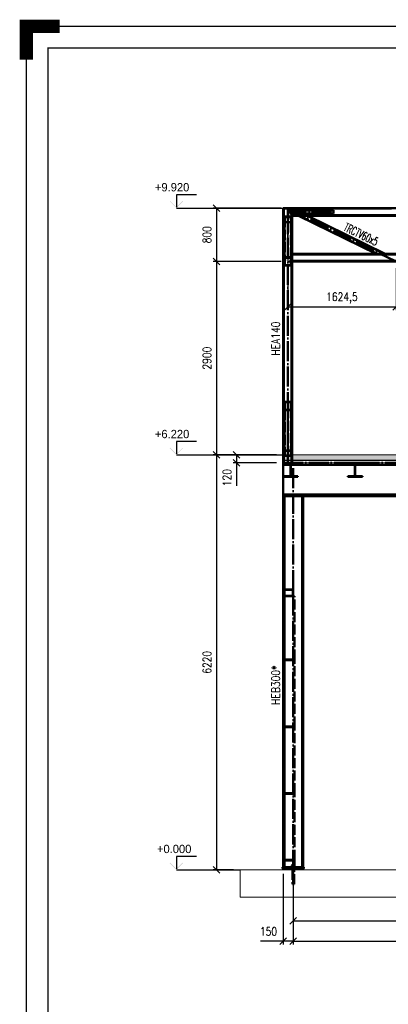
# Paper-space layout 'Layout1' of a CAD drawing. Extents: x -2 to 1033, y -36 to 596.
# Tile 16 of 64: x -2 to 108, y 301 to 596. Entities that reach past the tile are written whole.
import ezdxf
from ezdxf.enums import TextEntityAlignment as Align

# ---------------------------------------------------------------- set-up
doc = ezdxf.new("R2010")
doc.units = 0
doc.linetypes.add('ACAD_ISO02W100', pattern=[15, 12, -3])
doc.linetypes.add('ACAD_ISO04W100', pattern=[30.5, 24, -3, 0.5, -3])
doc.layers.get('0').update_dxf_attribs({"linetype": 'CONTINUOUS'})
doc.layers.get('DEFPOINTS').update_dxf_attribs({"color": 132, "linetype": 'CONTINUOUS'})
doc.layers.add('AS_INS_ON', color=7, linetype='CONTINUOUS')
doc.layers.add('RAMECEK_HP', color=251, linetype='CONTINUOUS')
for name, color, linetype, lineweight in [('SS_1.ET-HALA_TaO-PODLAHA', 9, 'CONTINUOUS', 13), ('SS_2.ET-HALA_TaO-MOULDSHOP-HLAVNI_NOSNIK', 32, 'CONTINUOUS', 50), ('SS_2.ET-HALA_TaO-MOULDSHOP-NADSTAVBA', 94, 'CONTINUOUS', 50), ('SS_2.ET-HALA_TaO-MOULDSHOP-PODLAH.NOSNIK', 160, 'CONTINUOUS', 50), ('SS_2.ET-HALA_TaO-MOULDSHOP-PODLAHA', 9, 'CONTINUOUS', 5), ('SS_2.ET-HALA_TaO-MOULDSHOP-PODLAHA_LEM', 140, 'CONTINUOUS', 50), ('SS_2.ET-HALA_TaO-MOULDSHOP-SLOUP', 212, 'CONTINUOUS', 50), ('SS_2.ET-HALA_TaO-MOULDSHOP-TRAPEZ.PLECH', 153, 'CONTINUOUS', 18), ('SS_2.ET-HALA_TaO-PODLITI', 9, 'CONTINUOUS', 13), ('SS_KOTY', 3, 'CONTINUOUS', 25), ('SS_POPIS_PROFILU', 13, 'CONTINUOUS', 25), ('SS_POPIS_PROFILU_S355', 2, 'CONTINUOUS', 35), ('SS_SRAFY', 8, 'CONTINUOUS', 18)]:
    doc.layers.add(name, color=color, linetype=linetype, lineweight=lineweight)
doc.styles.add('ROMANS', font='romans.shx', dxfattribs={"width": 0.8})
doc.styles.add('romans.shx', font='romans.shx', dxfattribs={"height": 5})
doc.dimstyles.new('A-1_(2.5)_50AS', dxfattribs={"dimtxt": 2.5, "dimasz": 2, "dimexe": 1, "dimexo": 2, "dimgap": 0, "dimtad": 0, "dimdec": 1, "dimlfac": 50, "dimrnd": 1, "dimtxsty": 'ROMANS', "dimblk1": 'OBLIQUE', "dimblk2": 'OBLIQUE', "dimsah": 1, "dimcen": 2, "dimclrd": 256, "dimclre": 256, "dimclrt": 256, "dimadec": 1, "dimazin": 2, "dimtfac": 0.714286, "dimtdec": 1, "dimtmove": 0, "dimatfit": 3, "dimldrblk": 'OPEN', "dimfxl": 1, "dimtvp": 1.142857, "dimtfill": 1, "dimtolj": 1, "dimlwd": -1, "dimlwe": -1, "dimarcsym": 0})
pattern_1 = [(45, (78.33294, 539.51809), (-0.04490128, 0.04490128), [])]

# ---------------------------------------------------------------- blocks, each defined once
blk = doc.blocks.new('*U6')
at = {"layer": 'RAMECEK_HP', "lineweight": 40, "const_width": 4}
blk.add_lwpolyline([(0, 584), (0, 594), (10, 594)], dxfattribs=at)
at = {"layer": 'RAMECEK_HP', "lineweight": 35, "const_width": 0.35}
for points in [[(0, 594), (0, 0), (841, 0), (841, 594)], [(6.5, 587.5), (6.5, 6.5), (834.5, 6.5), (834.5, 587.5)]]:
    blk.add_lwpolyline(points, close=True, dxfattribs=at)
at = {"layer": 'DEFPOINTS', "style": 'ROMANS', "width": 0.8}
blk.add_attdef('TISK', text='', height=10, dxfattribs=at).set_placement((841, -33), align=Align.RIGHT)
blk = doc.blocks.new('_Oblique')
at = {"color": 0, "linetype": 'ByBlock', "lineweight": -2}
blk.add_line((-0.5, -0.5), (0.5, 0.5), dxfattribs=at)
blk = doc.blocks.new('*D45')
at = {"layer": 'DEFPOINTS', "color": 0, "transparency": 16777216}
for p in [(80, 341.12, 46201.4), (271.6, 341.12, 46201.4), (271.6, 319.76)]:
    blk.add_point(p, dxfattribs=at)
at = {"layer": 'SS_KOTY', "transparency": 16777216}
for p, q in [((80, 339.12), (80, 318.76)), ((271.6, 339.12), (271.6, 318.76)), ((80, 319.76), (271.6, 319.76))]:
    blk.add_line(p, q, dxfattribs=at)
at = {"layer": 'SS_KOTY', "transparency": 16777216, "xscale": 2, "yscale": 2, "zscale": 2, "rotation": 180}
blk.add_blockref('_Oblique', (80, 319.76), dxfattribs=at)
at = {"layer": 'SS_KOTY', "transparency": 16777216, "xscale": 2, "yscale": 2, "zscale": 2}
blk.add_blockref('_Oblique', (271.6, 319.76), dxfattribs=at)
at = {"layer": 'SS_KOTY', "transparency": 16777216, "insert": (175.8, 322.62), "char_height": 2.5, "attachment_point": 5, "style": 'ROMANS', "bg_fill": 3, "box_fill_scale": 1.1, "bg_fill_color": 256, "bg_fill_true_color": 13158600, "bg_fill_transparency": 0}
blk.add_mtext('\\A1;9580', dxfattribs=at)
blk = doc.blocks.new('_OPEN')
at = {"color": 0, "linetype": 'ByBlock'}
for p, q in [((-1, 0.17), (0, 0)), ((0, 0), (-1, -0.17)), ((0, 0), (-1, 0))]:
    blk.add_line(p, q, dxfattribs=at)
blk = doc.blocks.new('*D46')
at = {"layer": 'DEFPOINTS', "color": 0, "transparency": 16777216}
for p in [(80, 341.12, 46201.4), (175.8, 341.12), (175.8, 325.76)]:
    blk.add_point(p, dxfattribs=at)
at = {"layer": 'SS_KOTY', "transparency": 16777216}
for p, q in [((80, 339.12), (80, 324.76)), ((175.8, 339.12), (175.8, 324.76)), ((80, 325.76), (175.8, 325.76))]:
    blk.add_line(p, q, dxfattribs=at)
at = {"layer": 'SS_KOTY', "transparency": 16777216, "xscale": 2, "yscale": 2, "zscale": 2, "rotation": 180}
blk.add_blockref('_Oblique', (80, 325.76), dxfattribs=at)
at = {"layer": 'SS_KOTY', "transparency": 16777216, "xscale": 2, "yscale": 2, "zscale": 2}
blk.add_blockref('_Oblique', (175.8, 325.76), dxfattribs=at)
at = {"layer": 'SS_KOTY', "transparency": 16777216, "insert": (127.9, 328.62), "char_height": 2.5, "attachment_point": 5, "style": 'ROMANS', "bg_fill": 3, "box_fill_scale": 1.1, "bg_fill_color": 256, "bg_fill_true_color": 13158600, "bg_fill_transparency": 0}
blk.add_mtext('\\A1;4790', dxfattribs=at)
blk = doc.blocks.new('*D49')
at = {"layer": 'DEFPOINTS', "color": 0, "transparency": 16777216}
for p in [(77, 341.92, 46204.4), (80, 341.12, 46201.4), (77, 319.76)]:
    blk.add_point(p, dxfattribs=at)
at = {"layer": 'SS_KOTY', "transparency": 16777216}
for p, q in [((77, 339.92), (77, 318.76)), ((80, 339.12), (80, 318.76)), ((77, 319.76), (70.15, 319.76)), ((80, 319.76), (77, 319.76))]:
    blk.add_line(p, q, dxfattribs=at)
at = {"layer": 'SS_KOTY', "transparency": 16777216, "xscale": 2, "yscale": 2, "zscale": 2, "rotation": 180}
blk.add_blockref('_Oblique', (77, 319.76), dxfattribs=at)
at = {"layer": 'SS_KOTY', "transparency": 16777216, "xscale": 2, "yscale": 2, "zscale": 2}
blk.add_blockref('_Oblique', (80, 319.76), dxfattribs=at)
at = {"layer": 'SS_KOTY', "transparency": 16777216, "insert": (72.57, 322.62), "char_height": 2.5, "attachment_point": 5, "style": 'ROMANS', "bg_fill": 3, "box_fill_scale": 1.1, "bg_fill_color": 256, "bg_fill_true_color": 13158600, "bg_fill_transparency": 0}
blk.add_mtext('\\A1;150', dxfattribs=at)
blk = doc.blocks.new('*D50')
at = {"layer": 'DEFPOINTS', "color": 0, "transparency": 16777216}
for p in [(78.33, 539.52, 46192.3), (56.98, 523.52), (78.33, 523.52, 46192.3)]:
    blk.add_point(p, dxfattribs=at)
at = {"layer": 'SS_KOTY', "transparency": 16777216}
for p, q in [((76.33, 539.52), (55.98, 539.52)), ((56.98, 539.52), (56.98, 523.52)), ((76.33, 523.52), (55.98, 523.52))]:
    blk.add_line(p, q, dxfattribs=at)
at = {"layer": 'SS_KOTY', "transparency": 16777216, "xscale": 2, "yscale": 2, "zscale": 2}
for p, rotation in [((56.98, 539.52), 90), ((56.98, 523.52), 270)]:
    blk.add_blockref('_Oblique', p, dxfattribs=dict(at, rotation=rotation))
at = {"layer": 'SS_KOTY', "transparency": 16777216, "insert": (54.12, 531.52), "char_height": 2.5, "attachment_point": 5, "rotation": 90, "style": 'ROMANS', "bg_fill": 3, "box_fill_scale": 1.1, "bg_fill_color": 256, "bg_fill_true_color": 13158600, "bg_fill_transparency": 0}
blk.add_mtext('\\A1;800', dxfattribs=at)
blk = doc.blocks.new('*D51')
at = {"layer": 'DEFPOINTS', "color": 0, "transparency": 16777216}
for p in [(78.33, 523.52, 46192.3), (110.82, 523.52, 46192.3), (110.82, 509.9)]:
    blk.add_point(p, dxfattribs=at)
at = {"layer": 'SS_KOTY', "transparency": 16777216}
for p, q in [((78.33, 521.52), (78.33, 508.9)), ((110.82, 521.52), (110.82, 508.9)), ((78.33, 509.9), (110.82, 509.9))]:
    blk.add_line(p, q, dxfattribs=at)
at = {"layer": 'SS_KOTY', "transparency": 16777216, "xscale": 2, "yscale": 2, "zscale": 2, "rotation": 180}
blk.add_blockref('_Oblique', (78.33, 509.9), dxfattribs=at)
at = {"layer": 'SS_KOTY', "transparency": 16777216, "xscale": 2, "yscale": 2, "zscale": 2}
blk.add_blockref('_Oblique', (110.82, 509.9), dxfattribs=at)
at = {"layer": 'SS_KOTY', "transparency": 16777216, "insert": (94.58, 512.54), "char_height": 2.5, "attachment_point": 5, "style": 'ROMANS', "bg_fill": 3, "box_fill_scale": 1.1, "bg_fill_color": 256, "bg_fill_true_color": 13158600, "bg_fill_transparency": 0}
blk.add_mtext('\\A1;1624,5', dxfattribs=at)
blk = doc.blocks.new('*D57')
at = {"layer": 'DEFPOINTS', "color": 0, "transparency": 16777216}
for p in [(78.33, 523.52, 46192.3), (56.98, 465.52), (77, 465.52, 46212.3)]:
    blk.add_point(p, dxfattribs=at)
at = {"layer": 'SS_KOTY', "transparency": 16777216}
for p, q in [((76.33, 523.52), (55.98, 523.52)), ((56.98, 523.52), (56.98, 465.52)), ((75, 465.52), (55.98, 465.52))]:
    blk.add_line(p, q, dxfattribs=at)
at = {"layer": 'SS_KOTY', "transparency": 16777216, "xscale": 2, "yscale": 2, "zscale": 2}
for p, rotation in [((56.98, 523.52), 90), ((56.98, 465.52), 270)]:
    blk.add_blockref('_Oblique', p, dxfattribs=dict(at, rotation=rotation))
at = {"layer": 'SS_KOTY', "transparency": 16777216, "insert": (54.12, 494.52), "char_height": 2.5, "attachment_point": 5, "rotation": 90, "style": 'ROMANS', "bg_fill": 3, "box_fill_scale": 1.1, "bg_fill_color": 256, "bg_fill_true_color": 13158600, "bg_fill_transparency": 0}
blk.add_mtext('\\A1;2900', dxfattribs=at)
blk = doc.blocks.new('*D58')
at = {"layer": 'DEFPOINTS', "color": 0, "transparency": 16777216}
for p in [(77, 465.52, 46212.3), (56.98, 341.12), (64.05, 341.12, 46212.3)]:
    blk.add_point(p, dxfattribs=at)
at = {"layer": 'SS_KOTY', "transparency": 16777216}
for p, q in [((75, 465.52), (55.98, 465.52)), ((56.98, 465.52), (56.98, 341.12)), ((62.05, 341.12), (55.98, 341.12))]:
    blk.add_line(p, q, dxfattribs=at)
at = {"layer": 'SS_KOTY', "transparency": 16777216, "xscale": 2, "yscale": 2, "zscale": 2}
for p, rotation in [((56.98, 465.52), 90), ((56.98, 341.12), 270)]:
    blk.add_blockref('_Oblique', p, dxfattribs=dict(at, rotation=rotation))
at = {"layer": 'SS_KOTY', "transparency": 16777216, "insert": (54.12, 403.32), "char_height": 2.5, "attachment_point": 5, "rotation": 90, "style": 'ROMANS', "bg_fill": 3, "box_fill_scale": 1.1, "bg_fill_color": 256, "bg_fill_true_color": 13158600, "bg_fill_transparency": 0}
blk.add_mtext('\\A1;6220', dxfattribs=at)
blk = doc.blocks.new('*D59')
at = {"layer": 'DEFPOINTS', "color": 0, "transparency": 16777216}
for p in [(77, 465.52, 46212.3), (62.98, 463.12), (77, 463.12, 46212.3)]:
    blk.add_point(p, dxfattribs=at)
at = {"layer": 'SS_KOTY', "transparency": 16777216}
for p, q in [((75, 465.52), (61.98, 465.52)), ((62.98, 465.52), (62.98, 463.12)), ((75, 463.12), (61.98, 463.12)), ((62.98, 463.12), (62.98, 456.26))]:
    blk.add_line(p, q, dxfattribs=at)
at = {"layer": 'SS_KOTY', "transparency": 16777216, "xscale": 2, "yscale": 2, "zscale": 2}
for p, rotation in [((62.98, 465.52), 90), ((62.98, 463.12), 270)]:
    blk.add_blockref('_Oblique', p, dxfattribs=dict(at, rotation=rotation))
at = {"layer": 'SS_KOTY', "transparency": 16777216, "insert": (60.12, 458.69), "char_height": 2.5, "attachment_point": 5, "rotation": 90, "style": 'ROMANS', "bg_fill": 3, "box_fill_scale": 1.1, "bg_fill_color": 256, "bg_fill_true_color": 13158600, "bg_fill_transparency": 0}
blk.add_mtext('\\A1;120', dxfattribs=at)

psp = doc.layouts.get("Layout1")

# ---------------------------------------------------------------- hatches: boundary and pattern name
at = {"layer": 'AS_INS_ON'}
for points in [[(43.118, 541.6595), (42.9766, 541.5181), (44.9766, 539.5181), (46.9766, 541.5181), (46.8352, 541.6595), (44.9766, 539.8009)], [(43.118, 467.6595), (42.9766, 467.5181), (44.9766, 465.5181), (46.9766, 467.5181), (46.8352, 467.6595), (44.9766, 465.8009)], [(43.118, 343.2595), (42.9766, 343.1181), (44.9766, 341.1181), (46.9766, 343.1181), (46.8352, 343.2595), (44.9766, 341.4009)]]:
    psp.add_hatch(color=3, dxfattribs=at).paths.add_polyline_path(points)
at = {"layer": 'SS_SRAFY'}
h = psp.add_hatch(dxfattribs=at)
h.set_pattern_fill('ANSI31', color=5, scale=0.02, style=0)
h.set_pattern_definition(pattern_1)
h.paths.add_polyline_path([(98.9529, 462.8981), (100.7229, 462.8981), (100.7229, 463.1181), (96.3229, 463.1181), (96.3229, 462.8981), (98.0929, 462.8981, -0.41421356), (98.4529, 462.5381), (98.4529, 459.4981, -0.41421356), (98.0929, 459.1381), (96.3229, 459.1381), (96.3229, 458.9181), (100.7229, 458.9181), (100.7229, 459.1381), (98.9529, 459.1381, -0.41421356), (98.5929, 459.4981), (98.5929, 462.5381, -0.41421356)], flags=0)

# ---------------------------------------------------------------- linework, layer by layer
at = {"layer": 'AS_INS_ON', "color": 3}
for p, q in [((50.9766, 543.5181, 46212.3), (44.9766, 543.5181, 46212.3)), ((44.9766, 543.5181, 46212.3), (44.9766, 539.8009, 46212.3)), ((50.9766, 469.5181, 46212.3), (44.9766, 469.5181, 46212.3)), ((44.9766, 469.5181, 46212.3), (44.9766, 465.8009, 46212.3)), ((50.9766, 345.1181, 46212.3), (44.9766, 345.1181, 46212.3)), ((44.9766, 345.1181, 46212.3), (44.9766, 341.4009, 46212.3))]:
    psp.add_line(p, q, dxfattribs=at)
at = {"layer": 'SS_2.ET-HALA_TaO-MOULDSHOP-HLAVNI_NOSNIK', "color": 3, "linetype": 'ACAD_ISO02W100', "ltscale": 0.25}
for p, q in [((79.2812, 462.5581), (79.1247, 462.5581)), ((98.6012, 462.5581), (98.4447, 462.5581))]:
    psp.add_line(p, q, dxfattribs=at)
at = {"layer": 'SS_2.ET-HALA_TaO-MOULDSHOP-HLAVNI_NOSNIK', "color": 1, "linetype": 'Continuous', "ltscale": 0.25}
for p, q in [((98.4447, 462.5581), (79.2812, 462.5581)), ((117.7647, 462.5581), (98.6012, 462.5581))]:
    psp.add_line(p, q, dxfattribs=at)
at = {"layer": 'SS_2.ET-HALA_TaO-MOULDSHOP-NADSTAVBA', "color": 3, "linetype": 'ACAD_ISO02W100', "ltscale": 0.25}
for p, q in [((79.8445, 538.8181), (79.8445, 537.9381)), ((79.8948, 538.8781), (79.8948, 537.8781)), ((81.8311, 537.2381), (105.0613, 525.7981)), ((107.3248, 525.7981), (84.0946, 537.2381))]:
    psp.add_line(p, q, dxfattribs=at)
at = {"layer": 'SS_2.ET-HALA_TaO-MOULDSHOP-NADSTAVBA', "color": 1, "linetype": 'Continuous', "ltscale": 0.25}
for p, q in [((90.8912, 538.8781), (92.0862, 538.8781)), ((90.8912, 537.8781), (90.8912, 538.8781)), ((92.0862, 537.8781), (90.8912, 537.8781)), ((90.9629, 538.8181), (92.0145, 538.8181)), ((90.9629, 537.9381), (90.9629, 538.8181)), ((92.0145, 537.9381), (90.9629, 537.9381)), ((92.0145, 537.9381), (92.0145, 538.8181)), ((92.0862, 537.8781), (92.0862, 538.8781)), ((81.6047, 537.2381), (104.835, 525.7981)), ((107.5512, 525.7981), (84.3209, 537.2381))]:
    psp.add_line(p, q, dxfattribs=at)
at = {"layer": 'SS_2.ET-HALA_TaO-MOULDSHOP-PODLAH.NOSNIK', "color": 1, "linetype": 'Continuous', "ltscale": 0.25}
for p, q in [((79.1329, 462.5381), (79.1329, 459.4981)), ((79.2729, 459.4981), (79.2729, 462.5381)), ((79.6329, 462.8981), (81.4029, 462.8981)), ((81.4029, 462.8981), (81.4029, 463.1181)), ((100.7229, 463.1181), (96.3229, 463.1181)), ((96.3229, 463.1181), (96.3229, 462.8981)), ((96.3229, 462.8981), (98.0929, 462.8981)), ((98.4529, 462.5381), (98.4529, 459.4981)), ((98.5929, 459.4981), (98.5929, 462.5381)), ((98.9529, 462.8981), (100.7229, 462.8981)), ((100.7229, 462.8981), (100.7229, 463.1181)), ((81.4029, 459.1381), (79.6329, 459.1381)), ((81.4029, 458.9181), (81.4029, 459.1381)), ((98.0929, 459.1381), (96.3229, 459.1381)), ((96.3229, 459.1381), (96.3229, 458.9181)), ((96.3229, 458.9181), (100.7229, 458.9181)), ((100.7229, 459.1381), (98.9529, 459.1381)), ((100.7229, 458.9181), (100.7229, 459.1381))]:
    psp.add_line(p, q, dxfattribs=at)
at = {"layer": 'SS_2.ET-HALA_TaO-MOULDSHOP-PODLAH.NOSNIK', "color": 3, "linetype": 'ACAD_ISO02W100', "ltscale": 0.25}
for p, q in [((79.2729, 462.2181), (79.1329, 462.2181)), ((79.1329, 462.0181), (79.2729, 462.0181)), ((98.5929, 462.2181), (98.4529, 462.2181)), ((98.4529, 462.0181), (98.5929, 462.0181))]:
    psp.add_line(p, q, dxfattribs=at)
at = {"layer": 'SS_2.ET-HALA_TaO-MOULDSHOP-PODLAH.NOSNIK', "color": 1, "linetype": 'Continuous', "ltscale": 0.25, "extrusion": (-1.83697e-16, 6.12323e-17, -1)}
for centre, start, end in [((-78.7729, 462.5381), 90, 180), ((-79.6329, 462.5381), 0, 90), ((-98.0929, 462.5381), 90, 180), ((-98.9529, 462.5381), 0, 90)]:
    psp.add_arc(centre, 0.36, start, end, dxfattribs=at)
at = {"layer": 'SS_2.ET-HALA_TaO-MOULDSHOP-PODLAH.NOSNIK', "color": 1, "linetype": 'Continuous', "ltscale": 0.25, "extrusion": (1.6725e-13, -4.04159e-13, -1)}
for centre in [(-78.7729, 459.4981), (-98.0929, 459.4981)]:
    psp.add_arc(centre, 0.36, 180, 270, dxfattribs=at)
at = {"layer": 'SS_2.ET-HALA_TaO-MOULDSHOP-PODLAH.NOSNIK', "color": 1, "linetype": 'Continuous', "ltscale": 0.25, "extrusion": (-4.04404e-13, -1.67372e-13, -1)}
for centre in [(-79.6329, 459.4981), (-98.9529, 459.4981)]:
    psp.add_arc(centre, 0.36, 270, 360, dxfattribs=at)
at = {"layer": 'SS_2.ET-HALA_TaO-MOULDSHOP-SLOUP', "color": 3, "linetype": 'ACAD_ISO02W100', "ltscale": 0.25}
for p, q in [((80.3829, 423.1181), (79.8029, 423.1181)), ((79.9029, 424.9181), (79.9029, 423.3181)), ((80.0029, 423.3181), (80.0029, 424.9181)), ((80.3829, 404.1181), (80.3829, 423.1181)), ((80.3829, 403.9181), (80.3829, 404.1181)), ((80.3829, 384.1181), (80.3829, 403.9181)), ((80.3829, 383.9181), (80.3829, 384.1181)), ((80.3829, 364.1181), (80.3829, 383.9181)), ((80.3829, 363.9181), (80.3829, 364.1181)), ((80.3829, 344.1181), (80.3829, 363.9181)), ((80.3829, 343.9181), (80.3829, 344.1181))]:
    psp.add_line(p, q, dxfattribs=at)
for centre, start, end in [((79.8029, 424.9181), 0, 90), ((79.8029, 423.3181), 270, 0)]:
    psp.add_arc(centre, 0.2, start, end, dxfattribs=at)
at = {"layer": 'SS_2.ET-HALA_TaO-MOULDSHOP-SLOUP', "color": 3, "linetype": 'ACAD_ISO02W100', "ltscale": 0.25, "extrusion": (-2.41122e-12, -5.8207e-12, -1)}
psp.add_arc((-79.8029, 424.9181, 0), 0.1, 90, 180, dxfattribs=at)
at = {"layer": 'SS_2.ET-HALA_TaO-MOULDSHOP-SLOUP', "color": 3, "linetype": 'ACAD_ISO02W100', "ltscale": 0.25, "extrusion": (3.01362e-12, -7.2759e-12, -1)}
psp.add_arc((-79.8029, 423.3181, 0), 0.1, 180, 270, dxfattribs=at)
at = {"layer": 'SS_2.ET-HALA_TaO-MOULDSHOP-TRAPEZ.PLECH', "color": 5, "linetype": 'Continuous', "ltscale": 0.25}
for p, q in [((96.3229, 463.1181), (81.4029, 463.1181)), ((115.6429, 463.1181), (100.7229, 463.1181))]:
    psp.add_line(p, q, dxfattribs=at)

# ---------------------------------------------------------------- block references
at = {"layer": 'RAMECEK_HP'}
psp.add_blockref('*U6', (0, 0), dxfattribs=at)

# ---------------------------------------------------------------- texts
at = {"layer": 'AS_INS_ON', "color": 3}
for s, p in [('+9.920', (38.518, 544.5181)), ('+6.220', (38.518, 470.5181)), ('+0.000', (39.143, 346.1181))]:
    psp.add_text(s, height=2.5, dxfattribs=at).set_placement(p)
at = {"layer": 'SS_POPIS_PROFILU', "color": 13, "style": 'romans.shx', "width": 0.6}
psp.add_text('TRCTV60x5', height=2.5, rotation=333.781634, dxfattribs=at).set_placement((94.9227, 532.9088))

# ---------------------------------------------------------------- next in the draw order: dimensions: what is measured, and where the dimension line sits
at = {"layer": 'SS_KOTY'}
dim = psp.add_linear_dim(base=(56.9766, 523.5181), p1=(78.3329, 539.5181, 46192.3), p2=(78.3329, 523.5181, 46192.3), angle=90, dimstyle='A-1_(2.5)_50AS', dxfattribs=at)
dim.commit()
dim.dimension.update_dxf_attribs({"geometry": '*D50', "text_midpoint": (54.1195, 531.5181)})
dim = psp.add_linear_dim(base=(271.6029, 319.7594), p1=(80.0029, 341.1181, 46201.4), p2=(271.6029, 341.1181, 46201.4), dimstyle='A-1_(2.5)_50AS', dxfattribs=at)
dim.commit()
dim.dimension.update_dxf_attribs({"geometry": '*D45', "text_midpoint": (175.8029, 322.6166)})

# ---------------------------------------------------------------- next in the draw order: hatches: boundary and pattern name
at = {"layer": 'SS_SRAFY'}
h = psp.add_hatch(dxfattribs=at)
h.set_pattern_fill('ANSI31', color=5, scale=0.02, style=0)
h.set_pattern_definition(pattern_1)
h.paths.add_polyline_path([(77.0029, 537.0281), (77.0029, 536.8581), (79.8029, 536.8581), (79.8029, 537.0281), (78.6979, 537.0281, -0.41421356), (78.4579, 537.2681), (78.4579, 539.1081, -0.41421356), (78.6979, 539.3481), (79.8029, 539.3481), (79.8029, 539.5181), (77.0029, 539.5181), (77.0029, 539.3481), (78.1079, 539.3481, -0.41421356), (78.3479, 539.1081), (78.3479, 537.2681, -0.41421356), (78.1079, 537.0281)], flags=0)

# ---------------------------------------------------------------- next in the draw order: linework, layer by layer
at = {"layer": 'AS_INS_ON', "color": 3}
psp.add_line((44.9766, 539.5181), (77.0016, 539.5181), dxfattribs=at)
at = {"layer": 'SS_2.ET-HALA_TaO-MOULDSHOP-NADSTAVBA', "color": 1, "linetype": 'Continuous', "ltscale": 0.25}
for p, q in [((79.8029, 539.5181), (77.0029, 539.5181)), ((77.0029, 539.5181), (77.0029, 539.3481)), ((77.0029, 539.3481), (77.0029, 537.0281)), ((77.0029, 539.3481), (78.1079, 539.3481)), ((77.1729, 539.3481), (77.1729, 537.0281)), ((78.3479, 539.1081), (78.3479, 537.2681)), ((78.4579, 537.2681), (78.4579, 539.1081)), ((78.6979, 539.3481), (79.8029, 539.3481)), ((79.058, 538.8781), (90.8912, 538.8781)), ((79.058, 538.8781), (79.058, 537.8781)), ((90.8912, 537.8781), (79.058, 537.8781)), ((79.4929, 539.3481), (79.4929, 538.8781)), ((79.4929, 537.8781), (79.4929, 537.0281)), ((79.6629, 539.3481), (79.6629, 538.8781)), ((79.6629, 537.8781), (79.6629, 537.0281)), ((79.663, 537.3981), (110.7679, 537.3981)), ((109.4229, 539.5181), (79.8029, 539.5181)), ((79.8029, 539.3481), (79.8029, 539.5181)), ((109.4229, 539.3581), (79.8029, 539.3581)), ((78.1079, 537.0281), (77.0029, 537.0281)), ((77.0029, 537.0281), (77.0029, 536.8581)), ((77.0029, 536.8581), (79.8029, 536.8581)), ((79.8029, 537.0281), (78.6979, 537.0281)), ((110.7555, 537.2381), (79.663, 537.2381)), ((79.8029, 536.8581), (79.8029, 537.0281))]:
    psp.add_line(p, q, dxfattribs=at)
at = {"layer": 'SS_2.ET-HALA_TaO-MOULDSHOP-NADSTAVBA', "color": 3, "linetype": 'ACAD_ISO02W100', "ltscale": 0.25}
for p, q in [((77.1729, 539.5181), (77.1729, 539.3481)), ((79.1082, 538.8181), (90.9629, 538.8181)), ((79.1082, 538.8181), (79.1082, 537.9381)), ((90.9629, 537.9381), (79.1082, 537.9381)), ((79.4929, 539.5181), (79.4929, 539.3481)), ((79.4929, 538.8781), (79.4929, 537.8781)), ((79.6629, 539.5181), (79.6629, 539.3481)), ((79.6629, 538.8781), (79.6629, 537.8781)), ((79.8029, 539.3581), (79.663, 539.3581)), ((77.1729, 537.0281), (77.1729, 536.8581)), ((79.3329, 535.2453), (77.3329, 535.2453)), ((79.2329, 536.7774), (77.4329, 536.7774)), ((79.2329, 535.326), (77.4329, 535.326)), ((79.4929, 537.0281), (79.4929, 536.8581)), ((79.6629, 537.0281), (79.6629, 536.8581))]:
    psp.add_line(p, q, dxfattribs=at)
at = {"layer": 'SS_2.ET-HALA_TaO-MOULDSHOP-NADSTAVBA', "color": 7, "linetype": 'ACAD_ISO04W100', "ltscale": 0.25}
for p, q in [((78.3329, 539.5181), (273.2729, 539.5181)), ((91.4887, 538.3781), (78.4029, 538.3781))]:
    psp.add_line(p, q, dxfattribs=at)
at = {"layer": 'SS_2.ET-HALA_TaO-MOULDSHOP-NADSTAVBA', "color": 1, "linetype": 'Continuous', "ltscale": 0.25, "extrusion": (2.50966e-13, 6.06391e-13, -1)}
psp.add_arc((-78.1079, 539.1081), 0.24, 90, 180, dxfattribs=at)
at = {"layer": 'SS_2.ET-HALA_TaO-MOULDSHOP-NADSTAVBA', "color": 1, "linetype": 'Continuous', "ltscale": 0.25, "extrusion": (-6.06513e-13, 2.51211e-13, -1)}
psp.add_arc((-78.6979, 539.1081), 0.24, 0, 90, dxfattribs=at)
at = {"layer": 'SS_2.ET-HALA_TaO-MOULDSHOP-NADSTAVBA', "color": 1, "linetype": 'Continuous', "ltscale": 0.25, "extrusion": (2.50966e-13, -6.06269e-13, -1)}
psp.add_arc((-78.1079, 537.2681), 0.24, 180, 270, dxfattribs=at)
at = {"layer": 'SS_2.ET-HALA_TaO-MOULDSHOP-NADSTAVBA', "color": 1, "linetype": 'Continuous', "ltscale": 0.25, "extrusion": (-6.06513e-13, -2.51089e-13, -1)}
psp.add_arc((-78.6979, 537.2681), 0.24, 270, 0, dxfattribs=at)

# ---------------------------------------------------------------- next in the draw order: dimensions: what is measured, and where the dimension line sits
at = {"layer": 'SS_KOTY'}
dim = psp.add_linear_dim(base=(110.8229, 509.9001), p1=(78.3329, 523.5181, 46192.3), p2=(110.8229, 523.5181, 46192.3), dimstyle='A-1_(2.5)_50AS', override={"dimgap": 1.15, "dimtad": 1, "dimrnd": 0.1}, dxfattribs=at)
dim.commit()
dim.dimension.update_dxf_attribs({"geometry": '*D51', "text_midpoint": (94.5779, 512.5382)})
dim = psp.add_linear_dim(base=(175.8029, 325.7594), p1=(80.0029, 341.1181, 46201.4), p2=(175.8029, 341.1181), dimstyle='A-1_(2.5)_50AS', dxfattribs=at)
dim.commit()
dim.dimension.update_dxf_attribs({"geometry": '*D46', "text_midpoint": (127.9029, 328.6166)})

# ---------------------------------------------------------------- next in the draw order: linework, layer by layer
at = {"layer": 'SS_2.ET-HALA_TaO-MOULDSHOP-SLOUP', "color": 1, "linetype": 'Continuous', "ltscale": 0.25}
for p, q in [((82.6229, 453.1181), (82.6229, 341.9181)), ((83.0029, 341.9181), (83.0029, 453.1181)), ((83.2029, 341.5181), (83.2029, 341.9181))]:
    psp.add_line(p, q, dxfattribs=at)
at = {"layer": 'SS_2.ET-HALA_TaO-PODLITI', "ltscale": 0.25}
psp.add_line((83.2029, 341.1181), (83.2029, 341.5181), dxfattribs=at)

# ---------------------------------------------------------------- next in the draw order: dimensions: what is measured, and where the dimension line sits
at = {"layer": 'SS_KOTY'}
dim = psp.add_linear_dim(base=(56.9766, 465.5181), p1=(78.3329, 523.5181, 46192.3), p2=(77.0029, 465.5181, 46212.3), angle=90, dimstyle='A-1_(2.5)_50AS', override={"dimtmove": 1}, dxfattribs=at)
dim.commit()
dim.dimension.update_dxf_attribs({"geometry": '*D57', "text_midpoint": (54.1195, 494.5181)})
dim = psp.add_linear_dim(base=(77.0029, 319.7594), p1=(80.0029, 341.1181, 46201.4), p2=(77.0029, 341.9181, 46204.4), dimstyle='A-1_(2.5)_50AS', dxfattribs=at)
dim.commit()
dim.dimension.update_dxf_attribs({"geometry": '*D49', "text_midpoint": (72.5744, 322.6166)})

# ---------------------------------------------------------------- next in the draw order: linework, layer by layer
at = {"layer": 'SS_1.ET-HALA_TaO-PODLAHA', "ltscale": 0.25}
psp.add_line((64.0462, 332.9105), (291.2677, 332.9105), dxfattribs=at)
at = {"layer": 'SS_2.ET-HALA_TaO-MOULDSHOP-NADSTAVBA', "color": 7, "linetype": 'ACAD_ISO04W100', "ltscale": 0.25}
for p, q in [((78.3329, 539.5181), (110.8229, 523.5181)), ((78.3329, 538.1981), (78.3329, 523.5301)), ((78.3329, 523.5181), (273.2729, 523.5181))]:
    psp.add_line(p, q, dxfattribs=at)
at = {"layer": 'SS_2.ET-HALA_TaO-MOULDSHOP-NADSTAVBA', "color": 1, "linetype": 'Continuous', "ltscale": 0.25}
for p, q in [((77.3329, 536.8581), (77.3329, 524.7702)), ((79.3329, 536.8581), (79.3329, 524.7702)), ((79.4929, 536.8581), (79.4929, 465.5181)), ((79.6629, 536.8581), (79.6629, 465.5181)), ((79.663, 525.7981), (175.2029, 525.7981)), ((79.663, 525.6381), (175.2029, 525.6381)), ((77.3329, 524.7702), (79.3329, 524.7702)), ((77.3329, 524.7702), (77.3329, 524.6462)), ((77.3329, 524.6462), (77.3329, 522.29)), ((77.4329, 524.6462), (79.2329, 524.6462)), ((77.4329, 524.6462), (77.4329, 522.414)), ((79.2329, 522.414), (79.2329, 524.6462)), ((79.3329, 524.7702), (79.3329, 522.29)), ((271.9429, 523.6781), (79.663, 523.6781)), ((79.663, 523.5181), (271.9429, 523.5181)), ((77.3329, 522.29), (79.3329, 522.29)), ((77.4329, 522.414), (79.2329, 522.414)), ((79.3329, 481.4262), (77.3329, 481.4262)), ((77.3329, 481.4262), (77.3329, 478.946)), ((79.2329, 481.3022), (77.4329, 481.3022)), ((77.4329, 481.3022), (77.4329, 479.07)), ((79.2329, 479.07), (79.2329, 481.3022)), ((79.3329, 481.4262), (79.3329, 478.946)), ((79.3329, 478.946), (77.3329, 478.946)), ((79.2329, 479.07), (77.4329, 479.07)), ((79.3329, 478.946), (79.3329, 465.5181))]:
    psp.add_line(p, q, dxfattribs=at)
at = {"layer": 'SS_2.ET-HALA_TaO-MOULDSHOP-NADSTAVBA', "color": 3, "linetype": 'ACAD_ISO02W100', "ltscale": 0.25}
for p, q in [((77.4329, 536.7774), (77.4329, 524.6462)), ((79.2329, 524.6462), (79.2329, 536.7774)), ((79.2329, 465.2664), (79.2329, 479.07)), ((79.3329, 465.5181), (79.3329, 465.1858)), ((79.4929, 465.5181), (79.4929, 463.1181)), ((79.6629, 465.5181), (79.6629, 463.1181))]:
    psp.add_line(p, q, dxfattribs=at)
at = {"layer": 'SS_2.ET-HALA_TaO-MOULDSHOP-PODLAHA', "color": 9, "linetype": 'ACAD_ISO02W100', "ltscale": 0.25}
for p, q in [((79.2529, 463.8981), (79.2529, 465.5181)), ((79.2529, 463.8208), (79.2529, 463.8981)), ((79.4085, 463.7363), (79.2529, 463.8208)), ((79.4729, 463.5323), (79.4085, 463.7363)), ((79.4729, 463.8981), (79.4729, 465.5181)), ((79.4729, 463.3684), (79.4729, 463.8981)), ((79.683, 463.8981), (79.683, 465.5181)), ((79.683, 463.3684), (79.683, 463.8981)), ((79.683, 463.3684), (79.4729, 463.3684)), ((79.4729, 463.1638), (79.4729, 463.3684)), ((79.4729, 463.1576), (79.4729, 463.1638)), ((79.4729, 463.1396), (79.4729, 463.1576)), ((79.683, 463.1638), (79.683, 463.3684)), ((79.683, 463.1576), (79.683, 463.1638)), ((79.683, 463.1396), (79.683, 463.1576))]:
    psp.add_line(p, q, dxfattribs=at)
at = {"layer": 'SS_2.ET-HALA_TaO-MOULDSHOP-SLOUP', "color": 7, "linetype": 'ACAD_ISO04W100', "ltscale": 0.25}
for p, q in [((80.0029, 341.1181), (80.0029, 463.1181)), ((80.0029, 342.7581), (80.0029, 336.7581)), ((80.0029, 342.7581), (80.0029, 336.7581)), ((80.4429, 342.1181), (79.5629, 342.1181)), ((80.4429, 342.1181), (79.5629, 342.1181)), ((80.2429, 341.3181), (79.7629, 341.3181)), ((80.2429, 341.3181), (79.7629, 341.3181))]:
    psp.add_line(p, q, dxfattribs=at)
at = {"layer": 'SS_2.ET-HALA_TaO-MOULDSHOP-SLOUP', "color": 1, "linetype": 'Continuous', "ltscale": 0.25}
for p, q in [((79.7812, 342.7581), (79.7629, 342.7581)), ((79.7629, 342.7581), (79.7629, 342.3781)), ((79.8332, 342.7581), (79.7812, 342.7581)), ((79.9111, 342.7581), (79.8332, 342.7581)), ((80.0029, 342.7581), (79.9111, 342.7581)), ((80.0948, 342.7581), (80.0029, 342.7581)), ((80.1726, 342.7581), (80.0948, 342.7581)), ((80.2247, 342.7581), (80.1726, 342.7581)), ((80.2429, 342.7581), (80.2247, 342.7581)), ((80.2429, 342.3781), (80.2429, 342.7581)), ((79.5629, 341.9981), (79.5714, 341.9981)), ((79.5629, 341.9981), (79.5629, 341.9181)), ((79.5714, 341.9981), (79.5964, 341.9981)), ((79.7949, 342.3781), (79.5869, 342.3781)), ((79.5869, 342.3781), (79.5869, 341.9981)), ((79.5964, 341.9981), (79.6371, 341.9981)), ((79.6371, 341.9981), (79.6918, 341.9981)), ((79.6918, 341.9981), (79.7585, 341.9981)), ((79.7585, 341.9981), (79.8346, 341.9981)), ((80.2109, 342.3781), (79.7949, 342.3781)), ((79.7949, 342.3781), (79.7949, 341.9981)), ((79.8346, 341.9981), (79.9171, 341.9981)), ((79.9171, 341.9981), (80.0029, 341.9981)), ((80.0029, 341.9981), (80.0888, 341.9981)), ((80.0888, 341.9981), (80.1713, 341.9981)), ((80.1713, 341.9981), (80.2474, 341.9981)), ((80.4189, 342.3781), (80.2109, 342.3781)), ((80.2109, 342.3781), (80.2109, 341.9981)), ((80.2474, 341.9981), (80.3141, 341.9981)), ((80.3141, 341.9981), (80.3688, 341.9981)), ((80.3688, 341.9981), (80.4094, 341.9981)), ((80.4094, 341.9981), (80.4345, 341.9981)), ((80.4189, 341.9981), (80.4189, 342.3781)), ((80.4345, 341.9981), (80.4429, 341.9981)), ((80.4429, 341.9181), (80.4429, 341.9981))]:
    psp.add_line(p, q, dxfattribs=at)
at = {"layer": 'SS_2.ET-HALA_TaO-MOULDSHOP-SLOUP', "color": 3, "linetype": 'ACAD_ISO02W100', "ltscale": 0.25}
for p, q in [((80.3829, 341.9181), (80.3829, 343.9181)), ((79.7429, 341.9181), (79.7429, 341.5181)), ((79.7629, 341.9181), (79.7629, 341.5181)), ((79.7629, 341.5181), (79.7629, 341.1181)), ((79.7629, 341.1181), (79.7629, 336.7581)), ((80.2429, 341.5181), (80.2429, 341.9181)), ((80.2429, 341.1181), (80.2429, 341.5181)), ((80.2429, 336.7581), (80.2429, 341.1181)), ((80.263, 341.5181), (80.263, 341.9181)), ((79.7629, 336.7581), (79.7676, 336.7581)), ((79.7676, 336.7581), (79.7812, 336.7581)), ((79.7812, 336.7581), (79.8034, 336.7581)), ((79.8034, 336.7581), (79.8332, 336.7581)), ((79.8332, 336.7581), (79.8696, 336.7581)), ((79.8696, 336.7581), (79.9111, 336.7581)), ((79.9111, 336.7581), (79.9561, 336.7581)), ((79.9561, 336.7581), (80.0029, 336.7581)), ((80.0029, 336.7581), (80.0498, 336.7581)), ((80.0498, 336.7581), (80.0948, 336.7581)), ((80.0948, 336.7581), (80.1363, 336.7581)), ((80.1363, 336.7581), (80.1726, 336.7581)), ((80.1726, 336.7581), (80.2025, 336.7581)), ((80.2025, 336.7581), (80.2247, 336.7581)), ((80.2247, 336.7581), (80.2383, 336.7581)), ((80.2383, 336.7581), (80.2429, 336.7581))]:
    psp.add_line(p, q, dxfattribs=at)

# ---------------------------------------------------------------- next in the draw order: texts
at = {"layer": 'SS_POPIS_PROFILU', "color": 13, "style": 'romans.shx', "width": 0.8}
psp.add_text('HEA140', height=2.5, rotation=90, dxfattribs=at).set_placement((76.0029, 495.2743))

# ---------------------------------------------------------------- next in the draw order: dimensions: what is measured, and where the dimension line sits
at = {"layer": 'SS_KOTY'}
dim = psp.add_linear_dim(base=(56.9766, 341.1181), p1=(77.0029, 465.5181, 46212.3), p2=(64.0462, 341.1181, 46212.3), angle=90, dimstyle='A-1_(2.5)_50AS', override={"dimtmove": 1}, dxfattribs=at)
dim.commit()
dim.dimension.update_dxf_attribs({"geometry": '*D58', "text_midpoint": (54.1195, 403.3181)})

# ---------------------------------------------------------------- next in the draw order: linework, layer by layer
at = {"layer": 'AS_INS_ON', "color": 3}
psp.add_line((44.9766, 341.1181), (64.0454, 341.1181), dxfattribs=at)
at = {"layer": 'SS_1.ET-HALA_TaO-PODLAHA', "ltscale": 0.25}
for p, q in [((291.2677, 341.1181), (64.0462, 341.1181)), ((64.0462, 341.1181), (64.0462, 332.9105))]:
    psp.add_line(p, q, dxfattribs=at)
at = {"layer": 'SS_2.ET-HALA_TaO-MOULDSHOP-HLAVNI_NOSNIK', "color": 1, "linetype": 'Continuous', "ltscale": 0.25}
for p, q in [((274.6029, 453.6781), (77.003, 453.6781)), ((77.003, 453.1181), (274.6029, 453.1181))]:
    psp.add_line(p, q, dxfattribs=at)
at = {"layer": 'SS_2.ET-HALA_TaO-MOULDSHOP-SLOUP', "color": 1, "linetype": 'Continuous', "ltscale": 0.25}
for p, q in [((77.0029, 453.1181), (77.0029, 341.9181)), ((77.3829, 341.9181), (77.3829, 453.1181)), ((83.2029, 341.9181), (76.8029, 341.9181)), ((76.8029, 341.9181), (76.8029, 341.5181)), ((76.8029, 341.5181), (83.2029, 341.5181))]:
    psp.add_line(p, q, dxfattribs=at)
at = {"layer": 'SS_2.ET-HALA_TaO-MOULDSHOP-SLOUP', "color": 3, "linetype": 'ACAD_ISO02W100', "ltscale": 0.25}
for p, q in [((77.2029, 425.1181), (77.3829, 425.1181)), ((77.383, 425.1181), (77.5411, 425.1181)), ((77.5411, 425.1181), (77.9229, 425.1181)), ((77.9229, 425.1181), (79.8029, 425.1181)), ((77.9229, 425.0181), (77.9229, 425.1181)), ((77.1029, 423.3181), (77.1029, 424.9181)), ((77.3829, 425.0181), (77.2029, 425.0181)), ((77.2029, 423.2181), (77.3829, 423.2181)), ((77.3829, 423.1181), (77.2029, 423.1181)), ((77.5411, 425.0181), (77.383, 425.0181)), ((77.383, 423.2181), (77.5411, 423.2181)), ((77.5411, 423.1181), (77.383, 423.1181)), ((77.9229, 425.0181), (77.5411, 425.0181)), ((77.5411, 423.2181), (77.9229, 423.2181)), ((77.9229, 423.1181), (77.5411, 423.1181)), ((79.8029, 425.0181), (77.9229, 425.0181)), ((77.9229, 423.2181), (79.8029, 423.2181)), ((77.9229, 423.1181), (77.9229, 423.2181)), ((79.8029, 423.1181), (77.9229, 423.1181)), ((78.0029, 404.1181), (77.4029, 404.1181)), ((77.4029, 404.1181), (77.4029, 403.9181)), ((77.4029, 403.9181), (78.0029, 403.9181)), ((80.3829, 404.1181), (78.0029, 404.1181)), ((78.0029, 403.9181), (78.0029, 404.1181)), ((78.0029, 403.9181), (80.3829, 403.9181)), ((78.0029, 384.1181), (77.4029, 384.1181)), ((77.4029, 384.1181), (77.4029, 383.9181)), ((77.4029, 383.9181), (78.0029, 383.9181)), ((80.3829, 384.1181), (78.0029, 384.1181)), ((78.0029, 383.9181), (78.0029, 384.1181)), ((78.0029, 383.9181), (80.3829, 383.9181)), ((78.0029, 364.1181), (77.4029, 364.1181)), ((77.4029, 364.1181), (77.4029, 363.9181)), ((77.4029, 363.9181), (78.0029, 363.9181)), ((80.3829, 364.1181), (78.0029, 364.1181)), ((78.0029, 363.9181), (78.0029, 364.1181)), ((78.0029, 363.9181), (80.3829, 363.9181)), ((78.0029, 344.1181), (77.4029, 344.1181)), ((77.4029, 344.1181), (77.4029, 343.9181)), ((77.4029, 343.9181), (78.0029, 343.9181)), ((80.3829, 344.1181), (78.0029, 344.1181)), ((78.0029, 343.9181), (78.0029, 344.1181)), ((78.0029, 343.9181), (80.3829, 343.9181))]:
    psp.add_line(p, q, dxfattribs=at)
at = {"layer": 'SS_2.ET-HALA_TaO-MOULDSHOP-SLOUP', "color": 7, "linetype": 'ACAD_ISO04W100', "ltscale": 0.25}
psp.add_line((77.3829, 341.9181), (77.3829, 423.1181), dxfattribs=at)
at = {"layer": 'SS_2.ET-HALA_TaO-MOULDSHOP-SLOUP', "color": 3, "linetype": 'ACAD_ISO02W100', "ltscale": 0.25}
for centre, start, end in [((77.2029, 424.9181), 90, 180), ((77.2029, 423.3181), 180, 270)]:
    psp.add_arc(centre, 0.2, start, end, dxfattribs=at)
at = {"layer": 'SS_2.ET-HALA_TaO-MOULDSHOP-SLOUP', "color": 3, "linetype": 'ACAD_ISO02W100', "ltscale": 0.25, "extrusion": (-2.91057e-12, 1.20558e-12, -1)}
psp.add_arc((-77.2029, 424.9181), 0.1, 0, 90, dxfattribs=at)
at = {"layer": 'SS_2.ET-HALA_TaO-MOULDSHOP-SLOUP', "color": 3, "linetype": 'ACAD_ISO02W100', "ltscale": 0.25, "extrusion": (-1.45538e-12, -6.02699e-13, -1)}
psp.add_arc((-77.2029, 423.3181), 0.1, 270, 0, dxfattribs=at)
at = {"layer": 'SS_2.ET-HALA_TaO-PODLITI', "ltscale": 0.25}
psp.add_line((76.8029, 341.5181), (76.8029, 341.1181), dxfattribs=at)

# ---------------------------------------------------------------- next in the draw order: texts
at = {"layer": 'SS_POPIS_PROFILU_S355', "color": 2, "style": 'romans.shx', "width": 0.8}
psp.add_text('HEB300*', height=2.5, rotation=90, dxfattribs=at).set_placement((76.0029, 390.5695))

# ---------------------------------------------------------------- next in the draw order: dimensions: what is measured, and where the dimension line sits
at = {"layer": 'SS_KOTY'}
dim = psp.add_linear_dim(base=(62.9766, 463.1181), p1=(77.0029, 465.5181, 46212.3), p2=(77.0029, 463.1181, 46212.3), angle=90, dimstyle='A-1_(2.5)_50AS', dxfattribs=at)
dim.commit()
dim.dimension.update_dxf_attribs({"geometry": '*D59', "text_midpoint": (60.1195, 458.6895)})

# ---------------------------------------------------------------- next in the draw order: hatches: boundary and pattern name
at = {"layer": 'SS_2.ET-HALA_TaO-MOULDSHOP-PODLAHA'}
h = psp.add_hatch(dxfattribs=at)
h.set_pattern_fill('ANSI35', color=252, scale=0.2, style=0)
h.set_pattern_definition([(45, (78.333, 539.5181), (-0.8980256, 0.8980256), []), (45, (79.231, 539.5181), (-0.8980256, 0.8980256), [1.5875, -0.3175, 0, -0.3175])])
h.paths.add_polyline_path([(274.4029, 465.5181), (77.2029, 465.5181), (77.2029, 463.8981), (274.4029, 463.8981)], flags=0)
at = {"layer": 'SS_SRAFY'}
h = psp.add_hatch(dxfattribs=at)
h.set_pattern_fill('ANSI31', color=5, scale=0.02, style=0)
h.set_pattern_definition(pattern_1)
h.paths.add_polyline_path([(77.2029, 463.1181), (77.2029, 465.5181), (77.0029, 465.5181), (77.0029, 463.1181)], flags=0)
h = psp.add_hatch(dxfattribs=at)
h.set_pattern_fill('ANSI31', color=5, scale=0.02, style=0)
h.set_pattern_definition(pattern_1)
h.paths.add_polyline_path([(79.6329, 462.8981), (81.4029, 462.8981), (81.4029, 463.1181), (77.0029, 463.1181), (77.0029, 462.8981), (78.7729, 462.8981, -0.41421356), (79.1329, 462.5381), (79.1329, 459.4981, -0.41421356), (78.7729, 459.1381), (77.0029, 459.1381), (77.0029, 458.9181), (81.4029, 458.9181), (81.4029, 459.1381), (79.6329, 459.1381, -0.41421356), (79.2729, 459.4981), (79.2729, 462.5381, -0.41421356)], flags=0)

# ---------------------------------------------------------------- next in the draw order: linework, layer by layer
at = {"layer": 'AS_INS_ON', "color": 3}
psp.add_line((44.9766, 465.5181), (77.0016, 465.5181), dxfattribs=at)
at = {"layer": 'SS_2.ET-HALA_TaO-MOULDSHOP-HLAVNI_NOSNIK', "color": 7, "linetype": 'ACAD_ISO04W100', "ltscale": 0.25}
psp.add_line((77.0029, 463.1181), (274.6029, 463.1181), dxfattribs=at)
at = {"layer": 'SS_2.ET-HALA_TaO-MOULDSHOP-HLAVNI_NOSNIK', "color": 1, "linetype": 'Continuous', "ltscale": 0.25}
for p, q in [((77.0029, 462.8981), (77.0029, 459.1381)), ((79.1247, 462.5581), (77.003, 462.5581)), ((77.0029, 458.9181), (77.0029, 453.1181))]:
    psp.add_line(p, q, dxfattribs=at)
at = {"layer": 'SS_2.ET-HALA_TaO-MOULDSHOP-NADSTAVBA', "color": 7, "linetype": 'ACAD_ISO04W100', "ltscale": 0.25}
for p, q in [((78.3329, 463.1181), (78.3329, 539.5181)), ((78.3329, 465.5181), (78.3329, 480.1861))]:
    psp.add_line(p, q, dxfattribs=at)
at = {"layer": 'SS_2.ET-HALA_TaO-MOULDSHOP-NADSTAVBA', "color": 1, "linetype": 'Continuous', "ltscale": 0.25}
for p, q in [((77.0029, 536.8581), (77.0029, 465.5181)), ((77.1729, 536.8581), (77.1729, 465.5181)), ((77.3329, 478.946), (77.3329, 465.5181))]:
    psp.add_line(p, q, dxfattribs=at)
at = {"layer": 'SS_2.ET-HALA_TaO-MOULDSHOP-NADSTAVBA', "color": 3, "linetype": 'ACAD_ISO02W100', "ltscale": 0.25}
for p, q in [((77.4329, 479.07), (77.4329, 465.2664)), ((77.3329, 466.7986), (79.3329, 466.7986)), ((77.4329, 466.7179), (79.2329, 466.7179)), ((77.1729, 465.5181), (77.1729, 463.1181)), ((77.3329, 465.5181), (77.3329, 465.1858)), ((77.3329, 465.1858), (79.3329, 465.1858)), ((77.4329, 465.2664), (79.2329, 465.2664))]:
    psp.add_line(p, q, dxfattribs=at)
at = {"layer": 'SS_2.ET-HALA_TaO-MOULDSHOP-PODLAH.NOSNIK', "color": 1, "linetype": 'Continuous', "ltscale": 0.25}
for p, q in [((81.4029, 463.1181), (77.0029, 463.1181)), ((77.0029, 463.1181), (77.0029, 462.8981)), ((77.0029, 462.8981), (78.7729, 462.8981)), ((78.7729, 459.1381), (77.0029, 459.1381)), ((77.0029, 459.1381), (77.0029, 458.9181)), ((77.0029, 458.9181), (81.4029, 458.9181))]:
    psp.add_line(p, q, dxfattribs=at)
at = {"layer": 'SS_2.ET-HALA_TaO-MOULDSHOP-PODLAHA', "color": 9, "linetype": 'Continuous', "ltscale": 0.25}
for p, q in [((274.4029, 465.5181), (77.2029, 465.5181)), ((77.203, 463.8981), (274.4029, 463.8981))]:
    psp.add_line(p, q, dxfattribs=at)
at = {"layer": 'SS_2.ET-HALA_TaO-MOULDSHOP-PODLAHA', "color": 9, "linetype": 'ACAD_ISO02W100', "ltscale": 0.25}
for p, q in [((77.2029, 463.8945), (77.2029, 463.8981)), ((77.203, 463.8882), (274.4029, 463.8882)), ((77.203, 463.8652), (274.4029, 463.8652)), ((77.2574, 463.7363), (77.203, 463.564)), ((77.4129, 463.8208), (77.2574, 463.7363)), ((77.4129, 463.8981), (77.4129, 465.5181)), ((77.4129, 463.8208), (77.4129, 463.8981)), ((79.2529, 463.8208), (77.4129, 463.8208)), ((77.203, 463.1638), (274.4029, 463.1638)), ((77.203, 463.1396), (274.4029, 463.1396))]:
    psp.add_line(p, q, dxfattribs=at)
at = {"layer": 'SS_2.ET-HALA_TaO-MOULDSHOP-PODLAHA_LEM', "color": 1, "linetype": 'Continuous', "ltscale": 0.25}
for p, q in [((77.2029, 465.5181), (77.0029, 465.5181)), ((77.0029, 465.5181), (77.0029, 463.1181)), ((77.2029, 465.5181), (77.2029, 463.1181))]:
    psp.add_line(p, q, dxfattribs=at)
at = {"layer": 'SS_2.ET-HALA_TaO-MOULDSHOP-TRAPEZ.PLECH', "color": 5, "linetype": 'Continuous', "ltscale": 0.25}
for p, q in [((77.203, 463.8767), (274.4029, 463.8767)), ((77.203, 463.8524), (274.4029, 463.8524)), ((77.203, 463.151), (274.4029, 463.151))]:
    psp.add_line(p, q, dxfattribs=at)

doc.saveas('drawing.dxf')
